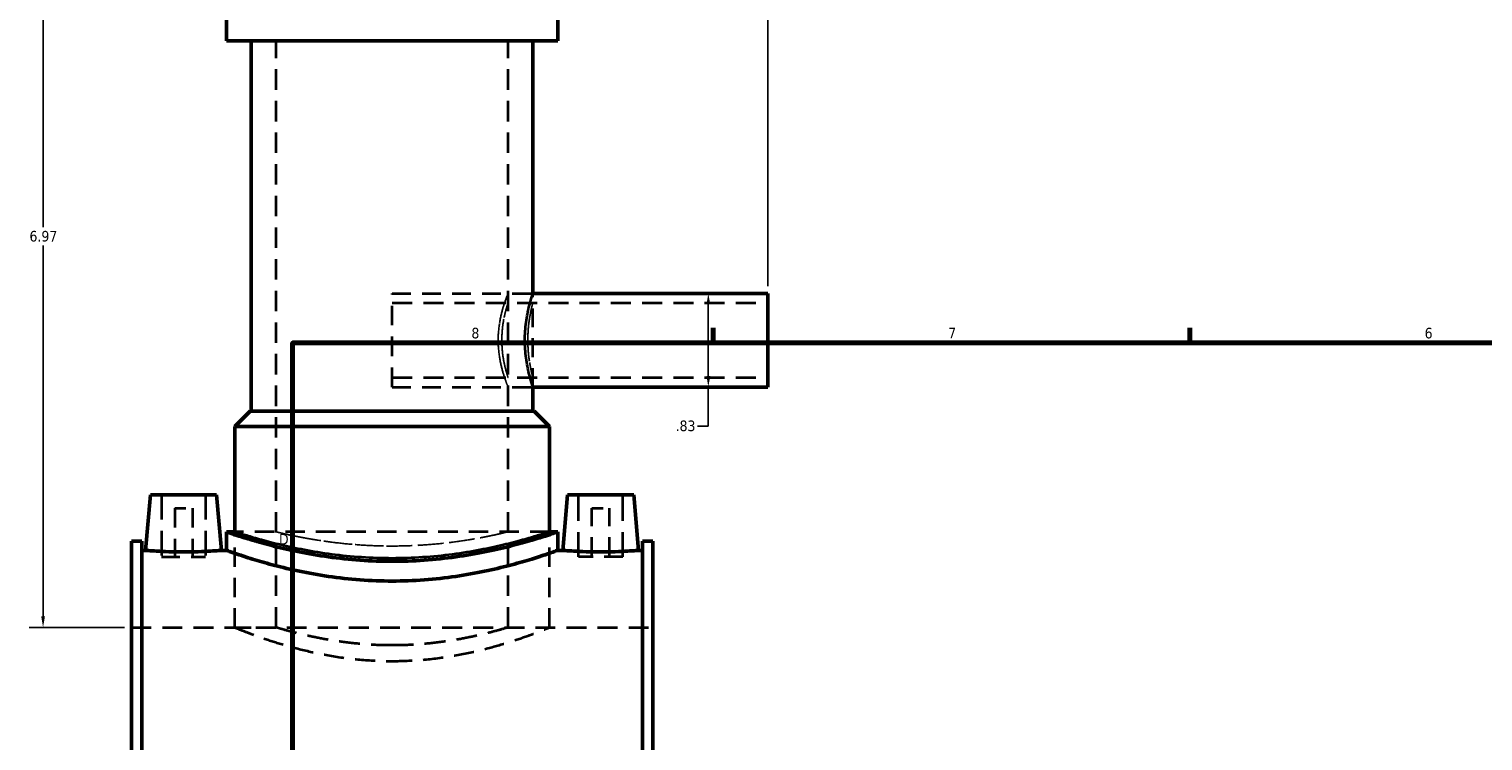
# Model space of a CAD drawing. Header units: inches. Extents: x -1.9 to 49.6, y -1.4 to 49.2.
# Tile 3 of 10: x -1.9 to 11.1, y 17.5 to 23.8. Entities that reach past the tile are written whole.
import ezdxf

# ---------------------------------------------------------------- set-up
doc = ezdxf.new("R2010")
doc.units = ezdxf.units.IN
doc.header["$MEASUREMENT"] = 0
doc.linetypes.add('DASHED', pattern=[0.2067, 0.1654, -0.0413])
for name, color, linetype, lineweight in [('Border (ANSI)', 7, 'Continuous', 70), ('Dimension (ANSI)', 7, 'Continuous', 25), ('Hidden (ANSI)', 7, 'DASHED', 35), ('Hidden Narrow (ANSI)', 7, 'DASHED', 25), ('Visible (ANSI)', 7, 'Continuous', 50), ('Visible Narrow (ANSI)', 7, 'Continuous', 35)]:
    doc.layers.add(name, color=color, linetype=linetype, lineweight=lineweight)
doc.styles.add('Note Text (ANSI)', font='tahoma.ttf')
doc.dimstyles.new('Default (ANSI)', dxfattribs={"dimtxt": 0.094488, "dimasz": 0.098425, "dimexe": 0.125, "dimexo": 0.0625, "dimgap": 0.031496, "dimtad": 0, "dimtih": 1, "dimtoh": 1, "dimrnd": 1e-08, "dimzin": 4, "dimdsep": 46, "dimtxsty": 'Note Text (ANSI)', "dimcen": 0.09, "dimdle": 0.393701, "dimclrd": 256, "dimclre": 256, "dimclrt": 5, "dimadec": 0, "dimazin": 1, "dimtfac": 1, "dimtofl": 0, "dimtmove": 0, "dimatfit": 3, "dimfxl": 1, "dimtolj": 1, "dimtzin": 4, "dimlwd": -1, "dimlwe": -1, "dimarcsym": 0})

# ---------------------------------------------------------------- blocks, each defined once
blk = doc.blocks.new('Borders Default Border')
at = {"layer": 'Border (ANSI)'}
for p, q in [((4.25, 21), (4.25, 21.134)), ((8.5, 21), (8.5, 21.134))]:
    blk.add_line(p, q, dxfattribs=at)
at = {"layer": 'Border (ANSI)', "flags": 128}
blk.add_lwpolyline([(0.5, 1), (0.5, 21), (33.5, 21), (33.5, 1), (0.5, 1)], dxfattribs=at)
at = {"layer": 'Border (ANSI)', "color": 5, "true_color": 0x0000ff, "char_height": 0.0945, "attachment_point": 7, "style": 'Note Text (ANSI)'}
for s, insert in [('8', (2.094, 21.038)), ('7', (6.346, 21.04)), ('6', (10.595, 21.038)), ('D', (0.378, 19.203))]:
    blk.add_mtext(s, dxfattribs=dict(at, insert=insert))
blk = doc.blocks.new('*D8')
at = {"layer": 'Defpoints', "color": 0, "transparency": 16777216}
for p in [(4.737, 25.911), (1.387, 25.434), (4.737, 21.442)]:
    blk.add_point(p, dxfattribs=at)
at = {"layer": 'Dimension (ANSI)', "transparency": 16777216}
for p, q in [((1.387, 25.497), (1.387, 26.036)), ((4.737, 21.504), (4.737, 26.036)), ((1.485, 25.911), (3.596, 25.911)), ((4.638, 25.911), (3.898, 25.911))]:
    blk.add_line(p, q, dxfattribs=at)
for points in [[(1.485, 25.927), (1.485, 25.894), (1.387, 25.911)], [(4.638, 25.927), (4.638, 25.894), (4.737, 25.911)]]:
    blk.add_solid(points, dxfattribs=at)
at = {"layer": 'Dimension (ANSI)', "color": 5, "transparency": 16777216, "insert": (3.627, 25.96), "char_height": 0.0945, "attachment_point": 1, "style": 'Note Text (ANSI)'}
blk.add_mtext('\\A1;3.35', dxfattribs=at)
blk = doc.blocks.new('*D9')
at = {"layer": 'Defpoints', "color": 0, "transparency": 16777216}
for p in [(3.996, 21.442), (3.996, 20.607), (4.207, 20.607)]:
    blk.add_point(p, dxfattribs=at)
at = {"layer": 'Dimension (ANSI)', "transparency": 16777216}
for p, q in [((4.207, 21.343), (4.207, 20.705)), ((4.207, 20.607), (4.207, 20.258)), ((4.207, 20.258), (4.109, 20.258))]:
    blk.add_line(p, q, dxfattribs=at)
for points in [[(4.191, 21.343), (4.224, 21.343), (4.207, 21.442)], [(4.191, 20.705), (4.224, 20.705), (4.207, 20.607)]]:
    blk.add_solid(points, dxfattribs=at)
at = {"layer": 'Dimension (ANSI)', "color": 5, "transparency": 16777216, "insert": (3.915, 20.308), "char_height": 0.0945, "attachment_point": 1, "style": 'Note Text (ANSI)'}
blk.add_mtext('\\A1;.83', dxfattribs=at)
blk = doc.blocks.new('*D10')
at = {"layer": 'Defpoints', "color": 0, "transparency": 16777216}
for p in [(-1.726, 25.434), (0.863, 25.434), (-0.938, 18.464)]:
    blk.add_point(p, dxfattribs=at)
at = {"layer": 'Dimension (ANSI)', "transparency": 16777216}
for p, q in [((0.8, 25.434), (-1.851, 25.434)), ((-1.726, 25.336), (-1.726, 22.03)), ((-1.726, 18.563), (-1.726, 21.869)), ((-1.001, 18.464), (-1.851, 18.464))]:
    blk.add_line(p, q, dxfattribs=at)
for points in [[(-1.742, 25.336), (-1.709, 25.336), (-1.726, 25.434)], [(-1.742, 18.563), (-1.709, 18.563), (-1.726, 18.464)]]:
    blk.add_solid(points, dxfattribs=at)
at = {"layer": 'Dimension (ANSI)', "color": 5, "transparency": 16777216, "insert": (-1.847, 21.998), "char_height": 0.0945, "attachment_point": 1, "style": 'Note Text (ANSI)'}
blk.add_mtext('\\A1;6.97', dxfattribs=at)

msp = doc.modelspace()

# ---------------------------------------------------------------- linework, layer by layer
at = {"layer": 'Hidden (ANSI)', "ltscale": 1.099577}
for p, q in [((0.3529, 18.4642), (0.3529, 23.6917)), ((2.4208, 18.4642), (2.4208, 23.6917))]:
    msp.add_line(p, q, dxfattribs=at)
at = {"layer": 'Hidden (ANSI)', "ltscale": 1.057135}
msp.add_line((1.3868, 20.6069), (1.3868, 21.4416), dxfattribs=at)
at = {"layer": 'Hidden (ANSI)', "ltscale": 1.012342}
for p, q in [((1.3868, 21.4416), (2.6423, 21.4416)), ((1.3868, 20.6069), (2.6423, 20.6069))]:
    msp.add_line(p, q, dxfattribs=at)
at = {"layer": 'Hidden (ANSI)', "ltscale": 1.009489}
msp.add_line((2.6423, 20.6069), (2.6423, 21.4416), dxfattribs=at)
at = {"layer": 'Hidden (ANSI)', "ltscale": 1.080471}
for p, q in [((1.3868, 21.3581), (4.7368, 21.3581)), ((1.3868, 20.6904), (4.7368, 20.6904))]:
    msp.add_line(p, q, dxfattribs=at)
at = {"layer": 'Hidden (ANSI)', "ltscale": 1.333288}
for p, q in [((-0.67, 19.6453), (-0.67, 19.0942)), ((-0.2763, 19.6453), (-0.2763, 19.0942)), ((3.05, 19.0942), (3.05, 19.6453)), ((3.4437, 19.0942), (3.4437, 19.6453))]:
    msp.add_line(p, q, dxfattribs=at)
at = {"layer": 'Hidden (ANSI)', "ltscale": 0.471064}
for p, q in [((-0.5519, 19.5272), (-0.3944, 19.5272)), ((3.1681, 19.5272), (3.3256, 19.5272))]:
    msp.add_line(p, q, dxfattribs=at)
at = {"layer": 'Hidden (ANSI)', "ltscale": 1.047583}
for p, q in [((-0.5519, 19.5272), (-0.5519, 19.0942)), ((-0.3944, 19.5272), (-0.3944, 19.0942)), ((3.1681, 19.0942), (3.1681, 19.5272)), ((3.3256, 19.0942), (3.3256, 19.5272))]:
    msp.add_line(p, q, dxfattribs=at)
at = {"layer": 'Hidden (ANSI)', "ltscale": 1.044407}
msp.add_line((2.79, 19.3161), (-0.0164, 19.3161), dxfattribs=at)
at = {"layer": 'Hidden (ANSI)', "ltscale": 1.030346}
for p, q in [((-0.0164, 18.4642), (-0.0164, 19.3161)), ((2.79, 18.4642), (2.79, 19.3161))]:
    msp.add_line(p, q, dxfattribs=at)
at = {"layer": 'Hidden (ANSI)', "ltscale": 0.997297}
for p, q in [((-0.67, 19.0942), (-0.2763, 19.0942)), ((3.4437, 19.0942), (3.05, 19.0942))]:
    msp.add_line(p, q, dxfattribs=at)
at = {"layer": 'Hidden (ANSI)', "ltscale": 1.071256}
msp.add_line((-0.9382, 18.4642), (3.7118, 18.4642), dxfattribs=at)
at = {"layer": 'Hidden (ANSI)', "ltscale": 0.893243}
for p, q in [((-0.0164, 18.4642), (0.3529, 18.4642)), ((2.4208, 18.4642), (2.79, 18.4642))]:
    msp.add_line(p, q, dxfattribs=at)
at = {"layer": 'Hidden (ANSI)', "ltscale": 1.078405}
for points, knots in [([(-0.0164, 18.4642), (-0.0164, 18.4642), (-0.0077, 18.4607), (0.0283, 18.4462), (0.0557, 18.4353), (0.1276, 18.4078), (0.1722, 18.3913), (0.2749, 18.3555), (0.3329, 18.3364), (0.4564, 18.2992), (0.5261, 18.2797), (0.6783, 18.2428), (0.7607, 18.2253), (0.9332, 18.1961), (1.0234, 18.1842), (1.2056, 18.1685), (1.2975, 18.1646), (1.3868, 18.1646)], [16.3203445, 16.3203445, 16.3203445, 16.3203445, 16.9999817, 16.9999817, 17.679619, 17.679619, 18.3592563, 18.3592563, 19.0388936, 19.0388936, 19.719285, 19.719285, 20.3996764, 20.3996764, 21.0800679, 21.0800679, 21.7604593, 21.7604593, 21.7604593, 21.7604593]), ([(1.3868, 18.1646), (1.4761, 18.1646), (1.5681, 18.1685), (1.7502, 18.1842), (1.8405, 18.1961), (2.0129, 18.2253), (2.0954, 18.2428), (2.2475, 18.2797), (2.3173, 18.2992), (2.4407, 18.3364), (2.4988, 18.3555), (2.6015, 18.3913), (2.6461, 18.4078), (2.718, 18.4353), (2.7454, 18.4462), (2.7814, 18.4607), (2.79, 18.4642), (2.79, 18.4642)], [0, 0, 0, 0, 0.6803914, 0.6803914, 1.3607829, 1.3607829, 2.0411743, 2.0411743, 2.7215657, 2.7215657, 3.401203, 3.401203, 4.0808403, 4.0808403, 4.7604776, 4.7604776, 5.4401148, 5.4401148, 5.4401148, 5.4401148])]:
    msp.add_open_spline(points, degree=3, knots=knots, dxfattribs=at)
at = {"layer": 'Hidden (ANSI)', "ltscale": 1.129104}
for points, knots in [([(1.3868, 18.3049), (1.3215, 18.3049), (1.254, 18.3069), (1.1201, 18.3151), (1.0537, 18.3212), (0.9264, 18.3365), (0.8655, 18.3457), (0.753, 18.3652), (0.7014, 18.3756), (0.6101, 18.3955), (0.5671, 18.4057), (0.4914, 18.4249), (0.4585, 18.4338), (0.4056, 18.4486), (0.3855, 18.4545), (0.3592, 18.4623), (0.3529, 18.4642), (0.3529, 18.4642)], [0, 0, 0, 0, 0.498058, 0.498058, 0.996116, 0.996116, 1.494174, 1.494174, 1.9922321, 1.9922321, 2.4901396, 2.4901396, 2.9880472, 2.9880472, 3.4859547, 3.4859547, 3.9838623, 3.9838623, 3.9838623, 3.9838623]), ([(2.4208, 18.4642), (2.4208, 18.4642), (2.4145, 18.4623), (2.3881, 18.4545), (2.3681, 18.4486), (2.3152, 18.4338), (2.2823, 18.4249), (2.2065, 18.4057), (2.1636, 18.3955), (2.0723, 18.3756), (2.0206, 18.3652), (1.9081, 18.3457), (1.8472, 18.3365), (1.72, 18.3212), (1.6536, 18.3151), (1.5196, 18.3069), (1.4522, 18.3049), (1.3868, 18.3049)], [11.9515869, 11.9515869, 11.9515869, 11.9515869, 12.4494945, 12.4494945, 12.947402, 12.947402, 13.4453096, 13.4453096, 13.9432172, 13.9432172, 14.4412752, 14.4412752, 14.9393332, 14.9393332, 15.4373912, 15.4373912, 15.9354492, 15.9354492, 15.9354492, 15.9354492])]:
    msp.add_open_spline(points, degree=3, knots=knots, dxfattribs=at)
at = {"layer": 'Hidden Narrow (ANSI)', "ltscale": 1.068612}
msp.add_open_spline([(2.3328, 21.0242), (2.3328, 21.0773), (2.3378, 21.1335), (2.3549, 21.2361), (2.3668, 21.2826), (2.3887, 21.356), (2.4002, 21.388), (2.4163, 21.4308), (2.4208, 21.4416), (2.4208, 21.4416), (2.4163, 21.4308), (2.4002, 21.388), (2.3887, 21.356), (2.3668, 21.2826), (2.3549, 21.2361), (2.3378, 21.1335), (2.3328, 21.0773), (2.3328, 20.9711), (2.3378, 20.915), (2.3549, 20.8124), (2.3668, 20.7659), (2.3887, 20.6924), (2.4002, 20.6604), (2.4163, 20.6176), (2.4208, 20.6069), (2.4208, 20.6069), (2.4163, 20.6176), (2.4002, 20.6604), (2.3887, 20.6924), (2.3668, 20.7659), (2.3549, 20.8124), (2.3378, 20.915), (2.3328, 20.9711), (2.3328, 21.0242)], degree=3, knots=[0, 0, 0, 0, 0.4045577, 0.4045577, 0.8091155, 0.8091155, 1.2132476, 1.2132476, 1.6173797, 1.6173797, 2.0215119, 2.0215119, 2.425644, 2.425644, 2.8302018, 2.8302018, 3.2347595, 3.2347595, 3.6393172, 3.6393172, 4.043875, 4.043875, 4.4480071, 4.4480071, 4.8521392, 4.8521392, 5.2562714, 5.2562714, 5.6604035, 5.6604035, 6.0649613, 6.0649613, 6.469519, 6.469519, 6.469519, 6.469519], dxfattribs=at)
at = {"layer": 'Hidden Narrow (ANSI)', "ltscale": 1.064664}
for points, knots in [([(2.6423, 21.4416), (2.6423, 21.4416), (2.6387, 21.4309), (2.6255, 21.3882), (2.6161, 21.3561), (2.5983, 21.2825), (2.5886, 21.2358), (2.5749, 21.1331), (2.571, 21.0771), (2.571, 21.0242)], [4.8314532, 4.8314532, 4.8314532, 4.8314532, 5.233982, 5.233982, 5.6365108, 5.6365108, 6.0392242, 6.0392242, 6.4419376, 6.4419376, 6.4419376, 6.4419376]), ([(2.571, 21.0242), (2.571, 20.9714), (2.5749, 20.9153), (2.5886, 20.8126), (2.5983, 20.766), (2.6161, 20.6923), (2.6255, 20.6603), (2.6387, 20.6175), (2.6423, 20.6069), (2.6423, 20.6069)], [0, 0, 0, 0, 0.4027134, 0.4027134, 0.8054268, 0.8054268, 1.2079556, 1.2079556, 1.6104844, 1.6104844, 1.6104844, 1.6104844])]:
    msp.add_open_spline(points, degree=3, knots=knots, dxfattribs=at)
at = {"layer": 'Hidden Narrow (ANSI)', "ltscale": 1.135157}
msp.add_open_spline([(2.3654, 21.0242), (2.3654, 20.982), (2.3684, 20.9371), (2.3791, 20.855), (2.3866, 20.8176), (2.4004, 20.7587), (2.4077, 20.733), (2.4179, 20.6989), (2.4208, 20.6904), (2.4208, 20.6904), (2.4179, 20.6989), (2.4077, 20.733), (2.4004, 20.7587), (2.3866, 20.8176), (2.3791, 20.855), (2.3684, 20.9371), (2.3654, 20.982), (2.3654, 21.0665), (2.3684, 21.1113), (2.3791, 21.1935), (2.3866, 21.2308), (2.4004, 21.2898), (2.4077, 21.3154), (2.4179, 21.3496), (2.4208, 21.3581), (2.4208, 21.3581), (2.4179, 21.3496), (2.4077, 21.3154), (2.4004, 21.2898), (2.3866, 21.2308), (2.3791, 21.1935), (2.3684, 21.1113), (2.3654, 21.0665), (2.3654, 21.0242)], degree=3, knots=[0, 0, 0, 0, 0.3220037, 0.3220037, 0.6440074, 0.6440074, 0.9658805, 0.9658805, 1.2877536, 1.2877536, 1.6096268, 1.6096268, 1.9314999, 1.9314999, 2.2535036, 2.2535036, 2.5755073, 2.5755073, 2.897511, 2.897511, 3.2195147, 3.2195147, 3.5413878, 3.5413878, 3.8632609, 3.8632609, 4.185134, 4.185134, 4.5070071, 4.5070071, 4.8290109, 4.8290109, 5.1510146, 5.1510146, 5.1510146, 5.1510146], dxfattribs=at)
at = {"layer": 'Hidden Narrow (ANSI)', "ltscale": 1.132592}
msp.add_open_spline([(2.5971, 21.0242), (2.5971, 21.0664), (2.5996, 21.1112), (2.6082, 21.1934), (2.6143, 21.2308), (2.6256, 21.2898), (2.6316, 21.3155), (2.64, 21.3496), (2.6423, 21.3581), (2.6423, 21.3581), (2.64, 21.3496), (2.6316, 21.3155), (2.6256, 21.2898), (2.6143, 21.2308), (2.6082, 21.1934), (2.5996, 21.1112), (2.5971, 21.0664), (2.5971, 20.9821), (2.5996, 20.9373), (2.6082, 20.8551), (2.6143, 20.8177), (2.6256, 20.7586), (2.6316, 20.733), (2.64, 20.6988), (2.6423, 20.6904), (2.6423, 20.6904), (2.64, 20.6988), (2.6316, 20.733), (2.6256, 20.7586), (2.6143, 20.8177), (2.6082, 20.8551), (2.5996, 20.9373), (2.5971, 20.9821), (2.5971, 21.0242)], degree=3, knots=[0, 0, 0, 0, 0.3211309, 0.3211309, 0.6422618, 0.6422618, 0.9633348, 0.9633348, 1.2844077, 1.2844077, 1.6054807, 1.6054807, 1.9265537, 1.9265537, 2.2476846, 2.2476846, 2.5688155, 2.5688155, 2.8899464, 2.8899464, 3.2110773, 3.2110773, 3.5321503, 3.5321503, 3.8532232, 3.8532232, 4.1742962, 4.1742962, 4.4953692, 4.4953692, 4.8165001, 4.8165001, 5.137631, 5.137631, 5.137631, 5.137631], dxfattribs=at)
at = {"layer": 'Hidden Narrow (ANSI)', "ltscale": 1.073859}
for points, knots in [([(-0.0164, 19.3161), (-0.0164, 19.3161), (-0.0078, 19.3133), (0.028, 19.3018), (0.0553, 19.2931), (0.1271, 19.2712), (0.1717, 19.258), (0.2745, 19.2296), (0.3327, 19.2144), (0.4565, 19.185), (0.5265, 19.1696), (0.6791, 19.1406), (0.7617, 19.127), (0.9343, 19.1043), (1.0245, 19.0951), (1.2064, 19.083), (1.298, 19.08), (1.3868, 19.08)], [16.24106, 16.24106, 16.24106, 16.24106, 16.9176254, 16.9176254, 17.5941909, 17.5941909, 18.2707564, 18.2707564, 18.9473218, 18.9473218, 19.624178, 19.624178, 20.3010342, 20.3010342, 20.9778904, 20.9778904, 21.6547466, 21.6547466, 21.6547466, 21.6547466]), ([(1.3868, 19.08), (1.4757, 19.08), (1.5673, 19.083), (1.7491, 19.0951), (1.8393, 19.1043), (2.012, 19.127), (2.0945, 19.1406), (2.2471, 19.1696), (2.3171, 19.185), (2.441, 19.2144), (2.4992, 19.2296), (2.602, 19.258), (2.6466, 19.2712), (2.7184, 19.2931), (2.7456, 19.3018), (2.7815, 19.3133), (2.79, 19.3161), (2.79, 19.3161)], [0, 0, 0, 0, 0.6768562, 0.6768562, 1.3537124, 1.3537124, 2.0305686, 2.0305686, 2.7074248, 2.7074248, 3.3839902, 3.3839902, 4.0605557, 4.0605557, 4.7371212, 4.7371212, 5.4136867, 5.4136867, 5.4136867, 5.4136867])]:
    msp.add_open_spline(points, degree=3, knots=knots, dxfattribs=at)
at = {"layer": 'Hidden Narrow (ANSI)', "ltscale": 1.087814}
msp.add_open_spline([(1.3868, 19.1896), (1.3216, 19.1896), (1.2543, 19.1911), (1.1205, 19.1975), (1.0541, 19.2024), (0.9268, 19.2144), (0.8658, 19.2217), (0.7532, 19.2372), (0.7015, 19.2454), (0.61, 19.2612), (0.567, 19.2694), (0.4912, 19.2847), (0.4583, 19.2918), (0.4055, 19.3037), (0.3854, 19.3084), (0.3591, 19.3146), (0.3529, 19.3161), (0.3529, 19.3161), (0.3591, 19.3146), (0.3854, 19.3084), (0.4055, 19.3037), (0.4583, 19.2918), (0.4912, 19.2847), (0.567, 19.2694), (0.61, 19.2612), (0.7015, 19.2454), (0.7532, 19.2372), (0.8658, 19.2217), (0.9268, 19.2144), (1.0541, 19.2024), (1.1205, 19.1975), (1.2543, 19.1911), (1.3216, 19.1896), (1.452, 19.1896), (1.5194, 19.1911), (1.6531, 19.1975), (1.7196, 19.2024), (1.8469, 19.2144), (1.9078, 19.2217), (2.0205, 19.2372), (2.0722, 19.2454), (2.1637, 19.2612), (2.2067, 19.2694), (2.2825, 19.2847), (2.3154, 19.2918), (2.3682, 19.3037), (2.3882, 19.3084), (2.4145, 19.3146), (2.4208, 19.3161), (2.4208, 19.3161), (2.4145, 19.3146), (2.3882, 19.3084), (2.3682, 19.3037), (2.3154, 19.2918), (2.2825, 19.2847), (2.2067, 19.2694), (2.1637, 19.2612), (2.0722, 19.2454), (2.0205, 19.2372), (1.9078, 19.2217), (1.8469, 19.2144), (1.7196, 19.2024), (1.6531, 19.1975), (1.5194, 19.1911), (1.452, 19.1896), (1.3868, 19.1896)], degree=3, knots=[0, 0, 0, 0, 0.4967779, 0.4967779, 0.9935557, 0.9935557, 1.4903336, 1.4903336, 1.9871114, 1.9871114, 2.4838294, 2.4838294, 2.9805473, 2.9805473, 3.4772653, 3.4772653, 3.9739832, 3.9739832, 4.4707011, 4.4707011, 4.9674191, 4.9674191, 5.464137, 5.464137, 5.960855, 5.960855, 6.4576328, 6.4576328, 6.9544107, 6.9544107, 7.4511885, 7.4511885, 7.9479664, 7.9479664, 8.4447442, 8.4447442, 8.9415221, 8.9415221, 9.4383, 9.4383, 9.9350778, 9.9350778, 10.4317958, 10.4317958, 10.9285137, 10.9285137, 11.4252316, 11.4252316, 11.9219496, 11.9219496, 12.4186675, 12.4186675, 12.9153855, 12.9153855, 13.4121034, 13.4121034, 13.9088213, 13.9088213, 14.4055992, 14.4055992, 14.9023771, 14.9023771, 15.3991549, 15.3991549, 15.8959328, 15.8959328, 15.8959328, 15.8959328], dxfattribs=at)
at = {"layer": 'Visible (ANSI)'}
for p, q in [((-0.0902, 23.6917), (-0.0902, 23.9008)), ((2.8639, 23.6917), (2.8639, 23.9008)), ((2.8639, 23.6917), (-0.0902, 23.6917)), ((0.1313, 20.3926), (0.1313, 23.6917)), ((2.6423, 21.4416), (2.6423, 23.6917)), ((2.6423, 21.4416), (4.7368, 21.4416)), ((4.7368, 20.6069), (4.7368, 21.4416)), ((2.6423, 20.3926), (2.6423, 20.6069)), ((2.6423, 20.6069), (4.7368, 20.6069)), ((0.121, 20.3926), (-0.0164, 20.2552)), ((0.121, 20.3926), (2.6526, 20.3926)), ((2.6526, 20.3926), (2.79, 20.2552)), ((2.79, 20.2552), (-0.0164, 20.2552)), ((-0.0164, 19.3161), (-0.0164, 20.2552)), ((2.79, 19.3161), (2.79, 20.2552)), ((-0.7684, 19.6453), (-0.8117, 19.1512)), ((-0.7684, 19.6453), (-0.1779, 19.6453)), ((-0.1779, 19.6453), (-0.1347, 19.1512)), ((2.9516, 19.6453), (2.9083, 19.1512)), ((3.5421, 19.6453), (2.9516, 19.6453)), ((3.5421, 19.6453), (3.5853, 19.1512)), ((-0.9382, 15.888), (-0.9382, 19.2337)), ((-0.8452, 19.2337), (-0.9382, 19.2337)), ((-0.8452, 19.2337), (-0.8452, 15.888)), ((-0.0902, 19.3161), (-0.0902, 19.1512)), ((-0.0164, 19.3161), (-0.0902, 19.3161)), ((2.8639, 19.3161), (2.79, 19.3161)), ((2.8639, 19.3161), (2.8639, 19.1512)), ((3.6188, 19.2337), (3.6188, 15.888)), ((3.7118, 19.2337), (3.6188, 19.2337)), ((3.7118, 15.888), (3.7118, 19.2337)), ((-0.8452, 19.1512), (-0.8117, 19.1512)), ((-0.1347, 19.1512), (-0.0902, 19.1512)), ((2.8639, 19.1512), (2.9083, 19.1512)), ((3.5853, 19.1512), (3.6188, 19.1512))]:
    msp.add_line(p, q, dxfattribs=at)
for points, knots in [([(1.3868, 19.0536), (1.2932, 19.0536), (1.1967, 19.057), (1.0053, 19.0705), (0.9103, 19.0807), (0.7286, 19.1061), (0.6417, 19.1213), (0.4812, 19.1535), (0.4075, 19.1706), (0.2773, 19.2033), (0.216, 19.2202), (0.1078, 19.2517), (0.0609, 19.2663), (-0.0147, 19.2905), (-0.0434, 19.3002), (-0.0812, 19.313), (-0.0902, 19.3161), (-0.0902, 19.3161)], [0, 0, 0, 0, 0.7131734, 0.7131734, 1.4263468, 1.4263468, 2.1395202, 2.1395202, 2.8526936, 2.8526936, 3.5654864, 3.5654864, 4.2782793, 4.2782793, 4.9910722, 4.9910722, 5.703865, 5.703865, 5.703865, 5.703865]), ([(2.8639, 19.3161), (2.8639, 19.3161), (2.8549, 19.313), (2.8171, 19.3002), (2.7884, 19.2905), (2.7128, 19.2663), (2.6658, 19.2517), (2.5576, 19.2202), (2.4964, 19.2033), (2.3661, 19.1706), (2.2925, 19.1535), (2.132, 19.1213), (2.0451, 19.1061), (1.8634, 19.0807), (1.7684, 19.0705), (1.5769, 19.057), (1.4804, 19.0536), (1.3868, 19.0536)], [-5.703865, -5.703865, -5.703865, -5.703865, -4.9910722, -4.9910722, -4.2782793, -4.2782793, -3.5654864, -3.5654864, -2.8526936, -2.8526936, -2.1395202, -2.1395202, -1.4263468, -1.4263468, -0.7131734, -0.7131734, 0, 0, 0, 0]), ([(-0.1347, 19.1512), (-0.1347, 19.1512), (-0.1431, 19.1505), (-0.1776, 19.1479), (-0.2036, 19.146), (-0.2636, 19.1425), (-0.3016, 19.1406), (-0.3851, 19.138), (-0.4305, 19.1372), (-0.5158, 19.1372), (-0.5612, 19.138), (-0.6447, 19.1406), (-0.6828, 19.1425), (-0.7428, 19.146), (-0.7688, 19.1479), (-0.8032, 19.1505), (-0.8117, 19.1512), (-0.8117, 19.1512)], [1.29848, 1.29848, 1.29848, 1.29848, 1.6229653, 1.6229653, 1.9474506, 1.9474506, 2.2722053, 2.2722053, 2.59696, 2.59696, 2.9217148, 2.9217148, 3.2464695, 3.2464695, 3.5709548, 3.5709548, 3.8954401, 3.8954401, 3.8954401, 3.8954401]), ([(2.8639, 19.1512), (2.8639, 19.1512), (2.8549, 19.148), (2.8171, 19.1347), (2.7883, 19.1246), (2.7127, 19.0993), (2.6657, 19.0841), (2.5576, 19.0513), (2.4964, 19.0338), (2.3661, 18.9997), (2.2926, 18.9819), (2.1321, 18.9482), (2.0452, 18.9324), (1.8636, 18.9059), (1.7686, 18.8952), (1.5771, 18.881), (1.4805, 18.8775), (1.2932, 18.8775), (1.1966, 18.881), (1.0051, 18.8952), (0.9101, 18.9059), (0.7284, 18.9324), (0.6416, 18.9482), (0.4811, 18.9819), (0.4075, 18.9997), (0.2773, 19.0338), (0.2161, 19.0513), (0.1079, 19.0841), (0.061, 19.0993), (-0.0147, 19.1246), (-0.0434, 19.1347), (-0.0812, 19.148), (-0.0902, 19.1512), (-0.0902, 19.1512)], [5.7083082, 5.7083082, 5.7083082, 5.7083082, 6.4216217, 6.4216217, 7.1349352, 7.1349352, 7.8482488, 7.8482488, 8.5615623, 8.5615623, 9.2753258, 9.2753258, 9.9890893, 9.9890893, 10.7028528, 10.7028528, 11.4166163, 11.4166163, 12.1303798, 12.1303798, 12.8441433, 12.8441433, 13.5579069, 13.5579069, 14.2716704, 14.2716704, 14.9849839, 14.9849839, 15.6982974, 15.6982974, 16.411611, 16.411611, 17.1249245, 17.1249245, 17.1249245, 17.1249245]), ([(3.5853, 19.1512), (3.5853, 19.1512), (3.5769, 19.1505), (3.5424, 19.1479), (3.5164, 19.146), (3.4564, 19.1425), (3.4184, 19.1406), (3.3349, 19.138), (3.2895, 19.1372), (3.2468, 19.1372), (3.2042, 19.1372), (3.1588, 19.138), (3.0753, 19.1406), (3.0372, 19.1425), (2.9772, 19.146), (2.9512, 19.1479), (2.9168, 19.1505), (2.9083, 19.1512), (2.9083, 19.1512)], [3.8954401, 3.8954401, 3.8954401, 3.8954401, 4.2199253, 4.2199253, 4.5444106, 4.5444106, 4.8691653, 4.8691653, 5.1939201, 5.1939201, 5.1939201, 5.5186748, 5.5186748, 5.8434296, 5.8434296, 6.1679148, 6.1679148, 6.4924001, 6.4924001, 6.4924001, 6.4924001])]:
    msp.add_open_spline(points, degree=3, knots=knots, dxfattribs=at)
at = {"layer": 'Visible Narrow (ANSI)'}
for points, knots in [([(2.6423, 20.6069), (2.6423, 20.6069), (2.6387, 20.6175), (2.6255, 20.6603), (2.6161, 20.6923), (2.5983, 20.766), (2.5886, 20.8126), (2.5749, 20.9153), (2.571, 20.9714), (2.571, 21.0771), (2.5749, 21.1331), (2.5886, 21.2358), (2.5983, 21.2825), (2.6161, 21.3561), (2.6255, 21.3882), (2.6387, 21.4309), (2.6423, 21.4416), (2.6423, 21.4416)], [1.6104844, 1.6104844, 1.6104844, 1.6104844, 2.0130132, 2.0130132, 2.415542, 2.415542, 2.8182554, 2.8182554, 3.2209688, 3.2209688, 3.6236822, 3.6236822, 4.0263955, 4.0263955, 4.4289244, 4.4289244, 4.8314532, 4.8314532, 4.8314532, 4.8314532]), ([(2.79, 19.3161), (2.79, 19.3161), (2.7815, 19.3133), (2.7456, 19.3018), (2.7184, 19.2931), (2.6466, 19.2712), (2.602, 19.258), (2.4992, 19.2296), (2.441, 19.2144), (2.3171, 19.185), (2.2471, 19.1696), (2.0945, 19.1406), (2.012, 19.127), (1.8393, 19.1043), (1.7491, 19.0951), (1.5673, 19.083), (1.4757, 19.08), (1.298, 19.08), (1.2064, 19.083), (1.0245, 19.0951), (0.9343, 19.1043), (0.7617, 19.127), (0.6791, 19.1406), (0.5265, 19.1696), (0.4565, 19.185), (0.3327, 19.2144), (0.2745, 19.2296), (0.1717, 19.258), (0.1271, 19.2712), (0.0553, 19.2931), (0.028, 19.3018), (-0.0078, 19.3133), (-0.0164, 19.3161), (-0.0164, 19.3161)], [5.4136867, 5.4136867, 5.4136867, 5.4136867, 6.0902521, 6.0902521, 6.7668176, 6.7668176, 7.4433831, 7.4433831, 8.1199485, 8.1199485, 8.7968047, 8.7968047, 9.4736609, 9.4736609, 10.1505171, 10.1505171, 10.8273733, 10.8273733, 11.5042295, 11.5042295, 12.1810857, 12.1810857, 12.8579419, 12.8579419, 13.5347981, 13.5347981, 14.2113635, 14.2113635, 14.887929, 14.887929, 15.5644945, 15.5644945, 16.24106, 16.24106, 16.24106, 16.24106])]:
    msp.add_open_spline(points, degree=3, knots=knots, dxfattribs=at)

# ---------------------------------------------------------------- block references
msp.add_blockref('Borders Default Border', (0, 0))

# ---------------------------------------------------------------- dimensions: what is measured, and where the dimension line sits
at = {"layer": 'Dimension (ANSI)'}
for base, p1, p2, angle, override, picture, middle in [((4.7368, 25.9106), (1.3868, 25.4342), (4.7368, 21.4416), 180, {"dimgap": 0.031496, "dimtih": 0, "dimtoh": 0, "dimdec": 2, "dimtol": 0, "dimlim": 0, "dimtp": 0, "dimtm": 0, "dimtdec": 2, "dimatfit": 1}, '*D8', (3.7468, 25.9106)), ((-1.7256, 25.4342), (-0.9382, 18.4642), (0.8627, 25.4342), 270, {"dimgap": 0.031496, "dimdec": 2, "dimtol": 0, "dimlim": 0, "dimtp": 0, "dimtm": 0, "dimtdec": 2, "dimatfit": 1}, '*D10', (-1.7256, 21.9492)), ((4.2072, 20.6069), (3.9963, 21.4416), (3.9963, 20.6069), 270, {"dimgap": 0.031496, "dimdec": 2, "dimse1": 1, "dimse2": 1, "dimtol": 0, "dimlim": 0, "dimtp": 0, "dimtm": 0, "dimtdec": 2, "dimatfit": 2}, '*D9', (3.9963, 20.2585))]:
    dim = msp.add_linear_dim(base=base, p1=p1, p2=p2, angle=angle, dimstyle='Default (ANSI)', override=override, dxfattribs=at)
    dim.commit()
    dim.dimension.update_dxf_attribs({"geometry": picture, "text_midpoint": middle, "dimtype": 160})

doc.saveas('drawing.dxf')
